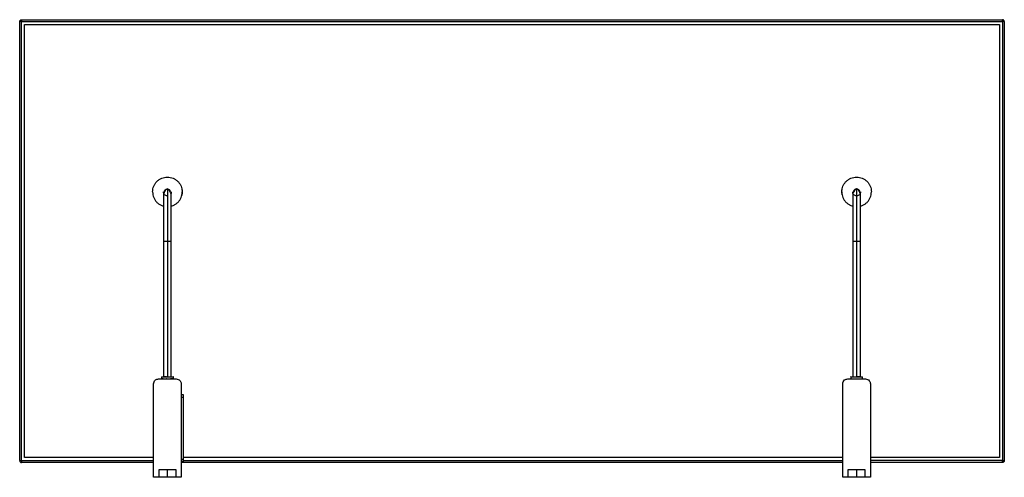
# Paper-space layout '_Bottom' of a CAD drawing. Header units: millimetres. Extents: x 7370 to 8370, y 2946 to 3411.
import ezdxf

# ---------------------------------------------------------------- set-up
doc = ezdxf.new("R2010")
doc.units = ezdxf.units.MM

psp = doc.layouts.new('_Bottom')

# ---------------------------------------------------------------- linework, layer by layer
at = {"color": 7, "linetype": 'Continuous', "lineweight": 25}
for p, q in [((7372, 3411.3), (8368, 3411.3)), ((7370, 2963.3), (7370, 3409.3)), ((7372, 2963.3), (7372, 3409.3)), ((7372, 3409.3), (8368, 3409.3)), ((7375, 2966.3), (7375, 3406.3)), ((7375, 3406.3), (8365, 3406.3)), ((8365, 3406.3), (8365, 2966.3)), ((8368, 3409.3), (8368, 2963.3)), ((8370, 3409.3), (8369.9, 3409.3)), ((8370, 3409.3), (8370, 2963.3)), ((7505, 3236.3), (7505.2, 3237.8)), ((7522.9, 3236.6), (7523, 3236.3)), ((7534.7, 3239.2), (7535, 3236.3)), ((8205, 3236.3), (8205.3, 3239.2)), ((8205.3, 3233.4), (8205, 3236.3)), ((8234.9, 3237.8), (8235, 3236.3)), ((7516, 3186.3), (7516, 3048.3)), ((7520, 3186.3), (7520, 3048.3)), ((7524, 3048.3), (7524, 3186.3)), ((8216, 3186.3), (8216, 3048.3)), ((8220, 3186.3), (8220, 3048.3)), ((8224, 3048.3), (8224, 3186.3)), ((7506, 2946.3), (7506, 3041.3)), ((7511, 3046.3), (7529, 3046.3)), ((7514, 3048.3), (7513.9, 3048.3)), ((7514, 3046.3), (7513.9, 3046.3)), ((7514, 3048.3), (7514, 3046.3)), ((7515.5, 3048.3), (7516.3, 3048.3)), ((7515.5, 3048.3), (7515.8, 3048.3)), ((7516, 3048.3), (7515.8, 3048.3)), ((7518, 3048.3), (7517.2, 3048.3)), ((7519.2, 3048.3), (7518.9, 3048.3)), ((7519.2, 3046.3), (7518.9, 3046.3)), ((7526.1, 3048.3), (7526, 3048.3)), ((7526, 3048.3), (7526, 3046.3)), ((7526.1, 3046.3), (7526, 3046.3)), ((7534, 3041.3), (7534, 2946.3)), ((8206, 2946.3), (8206, 3041.3)), ((8211, 3046.3), (8229, 3046.3)), ((8214, 3048.3), (8213.9, 3048.3)), ((8214, 3048.3), (8214, 3046.3)), ((8221.1, 3048.3), (8220.8, 3048.3)), ((8224.2, 3048.3), (8224, 3048.3)), ((8226.1, 3048.3), (8226, 3048.3)), ((8226, 3046.3), (8226, 3048.3)), ((8234, 3041.3), (8234, 2946.3)), ((7534, 3030.3), (7536, 3030.3)), ((7534, 3027.8), (7536, 3027.8)), ((7536, 3027.8), (7536, 2964.8)), ((7370, 2963.3), (7370.1, 2963.3)), ((7372, 2963.3), (7506, 2963.3)), ((7506, 2961.3), (7372, 2961.3)), ((7506, 2966.3), (7375, 2966.3)), ((7534, 2964.8), (7536, 2964.8)), ((7536, 2962.3), (7534, 2962.3)), ((8206, 2961.3), (7534, 2961.3)), ((8206, 2966.3), (7536, 2966.3)), ((7536, 2963.3), (8206, 2963.3)), ((8365, 2966.3), (8234, 2966.3)), ((8368, 2963.3), (8234, 2963.3)), ((8368, 2961.3), (8234, 2961.3)), ((7511.5, 2946.3), (7511.5, 2954.3)), ((7511.5, 2954.3), (7528.5, 2954.3)), ((7520, 2946.3), (7520, 2954.3)), ((7528.5, 2954.3), (7528.5, 2946.3)), ((8211.5, 2954.3), (8228.5, 2954.3)), ((8211.5, 2946.3), (8211.5, 2954.3)), ((8220, 2954.3), (8220, 2946.3)), ((8228.5, 2954.3), (8228.5, 2946.3)), ((7511.5, 2946.3), (7506, 2946.3)), ((7534, 2946.3), (7528.5, 2946.3)), ((8211.5, 2946.3), (8206, 2946.3)), ((8234, 2946.3), (8228.5, 2946.3))]:
    psp.add_line(p, q, dxfattribs=at)
at = {"color": 7, "linetype": 'Continuous', "lineweight": 25, "flags": 128}
psp.add_lwpolyline([(7515.8, 3046.3), (7515.5, 3046.3), (7514, 3046.3)], dxfattribs=at)
at = {"color": 7, "linetype": 'Continuous', "lineweight": 25}
for points, knots in [([(7370, 3409.3), (7370, 3409.6), (7370.1, 3410.2), (7370.7, 3410.8), (7371.3, 3411.2), (7371.8, 3411.3), (7372, 3411.3)], [0, 0, 0, 0, 0.270261, 0.562429, 0.789736, 1, 1, 1, 1]), ([(7372, 3411.3), (7372, 3411.3), (7372, 3411.2), (7372, 3410.7), (7372, 3410), (7372, 3409.5), (7372, 3409.3)], [0, 0, 0, 0, 0.270261, 0.562429, 0.789736, 1, 1, 1, 1]), ([(8370, 3409.3), (8370, 3409.4), (8369.9, 3409.7), (8369.8, 3410.1), (8369.6, 3410.4), (8369.3, 3410.8), (8368.9, 3411.1), (8368.4, 3411.3), (8368.1, 3411.3), (8368, 3411.3)], [0, 0, 0, 0, 0.128151, 0.256959, 0.383685, 0.50728, 0.756111, 0.879565, 1, 1, 1, 1]), ([(8368, 3409.3), (8368, 3409.6), (8368, 3410.2), (8368, 3410.8), (8368, 3411.2), (8368, 3411.3), (8368, 3411.3)], [0, 0, 0, 0, 0.270261, 0.562429, 0.789736, 1, 1, 1, 1]), ([(7372, 3409.3), (7371.7, 3409.3), (7371.1, 3409.3), (7370.5, 3409.3), (7370.1, 3409.3), (7370, 3409.3), (7370, 3409.3)], [0, 0, 0, 0, 0.270261, 0.562429, 0.789736, 1, 1, 1, 1]), ([(8369.9, 3409.3), (8369.9, 3409.3), (8369.8, 3409.3), (8369.3, 3409.3), (8368.7, 3409.3), (8368.2, 3409.3), (8368, 3409.3)], [0, 0, 0, 0, 0.1740903, 0.5047627, 0.7620261, 1, 1, 1, 1]), ([(7505, 3236.3), (7505.1, 3237.3), (7505.2, 3239.3), (7506.1, 3242.1), (7507.4, 3244.7), (7509.3, 3247), (7511.6, 3248.9), (7514.2, 3250.2), (7517.1, 3251.1), (7520, 3251.4), (7523, 3251.1), (7525.8, 3250.2), (7528.4, 3248.9), (7530.7, 3247), (7532.6, 3244.7), (7533.9, 3242.1), (7534.8, 3239.3), (7534.9, 3237.3), (7535, 3236.3)], [0, 0, 0, 0, 0.062794, 0.125, 0.187206, 0.25, 0.312795, 0.375, 0.437206, 0.5, 0.562795, 0.625, 0.687206, 0.75, 0.812795, 0.875, 0.937206, 1, 1, 1, 1]), ([(8205, 3236.3), (8205.1, 3237.3), (8205.2, 3239.3), (8206.1, 3242.1), (8207.4, 3244.7), (8209.3, 3247), (8211.6, 3248.9), (8214.2, 3250.2), (8217.1, 3251.1), (8220, 3251.4), (8223, 3251.1), (8225.8, 3250.2), (8228.4, 3248.9), (8230.7, 3247), (8232.6, 3244.7), (8233.9, 3242.1), (8234.8, 3239.3), (8234.9, 3237.3), (8235, 3236.3)], [0, 0, 0, 0, 0.062794, 0.125, 0.187205, 0.25, 0.312794, 0.375, 0.437205, 0.5, 0.562794, 0.625, 0.687205, 0.75, 0.812794, 0.875, 0.937206, 1, 1, 1, 1]), ([(7505, 3236.3), (7505.1, 3235.3), (7505.2, 3233.4), (7506.1, 3230.5), (7507.4, 3227.9), (7509.3, 3225.6), (7511.6, 3223.8), (7513.9, 3222.5), (7515.4, 3222.1), (7516, 3221.9)], [0, 0, 0, 0, 0.151803, 0.302182, 0.45256, 0.604363, 0.756166, 0.906545, 1, 1, 1, 1]), ([(7520, 3239.3), (7519.5, 3239), (7518.5, 3238.6), (7517.1, 3237), (7516.2, 3234.8), (7516.1, 3233.3), (7516, 3232.5)], [0, 0, 0, 0, 0.252138, 0.507448, 0.758867, 1, 1, 1, 1]), ([(7520, 3232.3), (7519.5, 3232.4), (7518.5, 3232.5), (7517.1, 3233.4), (7516.2, 3234.7), (7516.1, 3235.8), (7516, 3236.3)], [0, 0, 0, 0, 0.240108, 0.5, 0.759892, 1, 1, 1, 1]), ([(7516, 3232.5), (7516, 3231.6), (7516, 3229.8), (7516, 3226.1), (7516, 3221.6), (7516, 3216.1), (7516, 3209.7), (7516, 3203.4), (7516, 3197.4), (7516, 3191.9), (7516, 3188.2), (7516, 3186.3)], [0, 0, 0, 0, 0.106781, 0.218762, 0.335944, 0.458326, 0.585907, 0.718684, 0.810143, 0.903915, 1, 1, 1, 1]), ([(7517, 3236.3), (7517, 3236.7), (7517.1, 3237.5), (7517.8, 3238.5), (7518.8, 3239.1), (7520, 3239.4), (7521.2, 3239.1), (7522.2, 3238.5), (7522.6, 3237.8), (7522.8, 3237.5)], [0, 0, 0, 0, 0.142972, 0.285762, 0.428535, 0.571462, 0.714399, 0.857202, 1, 1, 1, 1]), ([(7524, 3232.5), (7524, 3233.3), (7523.8, 3234.8), (7522.9, 3237), (7521.5, 3238.6), (7520.5, 3239), (7520, 3239.3)], [0, 0, 0, 0, 0.241133, 0.492552, 0.747862, 1, 1, 1, 1]), ([(7520, 3239.1), (7520, 3238.8), (7520, 3237.9), (7520, 3235.3), (7520, 3231.4), (7520, 3226.6), (7520, 3221), (7520, 3214.7), (7520, 3208.1), (7520, 3201.1), (7520, 3193.8), (7520, 3188.8), (7520, 3186.3)], [0, 0, 0, 0, 0.069922, 0.176645, 0.28337, 0.390094, 0.496819, 0.597455, 0.698093, 0.798729, 0.899364, 1, 1, 1, 1]), ([(7524, 3236.3), (7524, 3235.8), (7524, 3235.2), (7523.7, 3234.8), (7523.7, 3234.8)], [0, 0, 0, 0, 0.980207, 1, 1, 1, 1]), ([(7524, 3221.9), (7524.6, 3222.1), (7526.1, 3222.5), (7528.4, 3223.8), (7530.7, 3225.6), (7532.6, 3227.9), (7533.9, 3230.5), (7534.8, 3233.4), (7534.9, 3235.3), (7535, 3236.3)], [0, 0, 0, 0, 0.093456, 0.243835, 0.395637, 0.54744, 0.697819, 0.848197, 1, 1, 1, 1]), ([(7524, 3186.3), (7524, 3188.4), (7524, 3192.7), (7524, 3199.2), (7524, 3205.7), (7524, 3212.2), (7524, 3218.3), (7524, 3223.3), (7524, 3227.2), (7524, 3230.2), (7524, 3231.7), (7524, 3232.5)], [0, 0, 0, 0, 0.10678, 0.218761, 0.335942, 0.458326, 0.585906, 0.718683, 0.810142, 0.903914, 1, 1, 1, 1]), ([(7535, 3236.3), (7535, 3235.3), (7534.9, 3234), (7534.5, 3232.7), (7534.4, 3232.4)], [0, 0, 0, 0, 0.750532, 1, 1, 1, 1]), ([(8205, 3236.3), (8205.1, 3235.3), (8205.2, 3233.4), (8206.1, 3230.5), (8207.4, 3227.9), (8209.3, 3225.6), (8211.6, 3223.8), (8213.9, 3222.5), (8215.4, 3222.1), (8216, 3221.9)], [0, 0, 0, 0, 0.1518026, 0.3021814, 0.4525602, 0.6043628, 0.7561654, 0.9065442, 1, 1, 1, 1]), ([(8220, 3239.3), (8219.5, 3239), (8218.5, 3238.6), (8217.1, 3237), (8216.2, 3234.8), (8216.1, 3233.3), (8216, 3232.5)], [0, 0, 0, 0, 0.252138, 0.507448, 0.758867, 1, 1, 1, 1]), ([(8220, 3232.3), (8219.5, 3232.4), (8218.5, 3232.5), (8217.1, 3233.4), (8216.2, 3234.7), (8216.1, 3235.8), (8216, 3236.3)], [0, 0, 0, 0, 0.240108, 0.5, 0.759892, 1, 1, 1, 1]), ([(8216, 3232.5), (8216, 3231.6), (8216, 3229.8), (8216, 3226.1), (8216, 3221.6), (8216, 3216.1), (8216, 3209.7), (8216, 3203.4), (8216, 3197.4), (8216, 3191.9), (8216, 3188.2), (8216, 3186.3)], [0, 0, 0, 0, 0.106781, 0.218762, 0.335944, 0.458326, 0.585907, 0.718684, 0.810143, 0.903915, 1, 1, 1, 1]), ([(8217, 3236.3), (8217, 3236.7), (8217.1, 3237.5), (8217.8, 3238.5), (8218.8, 3239.1), (8220, 3239.4), (8221.2, 3239.1), (8222.2, 3238.5), (8222.9, 3237.5), (8223, 3236.7), (8223, 3236.3)], [0, 0, 0, 0, 0.125095, 0.25005, 0.374986, 0.500039, 0.625083, 0.749993, 0.874916, 1, 1, 1, 1]), ([(8222.9, 3236.6), (8222.9, 3236.9), (8222.8, 3237.6), (8222.2, 3238.5), (8221.2, 3239.1), (8220, 3239.4), (8218.8, 3239.1), (8217.8, 3238.5), (8217.4, 3237.8), (8217.2, 3237.5)], [0, 0, 0, 0, 0.112459, 0.260332, 0.408189, 0.556205, 0.704231, 0.852118, 1, 1, 1, 1]), ([(8224, 3232.5), (8224, 3233.3), (8223.8, 3234.8), (8222.9, 3237), (8221.5, 3238.6), (8220.5, 3239), (8220, 3239.3)], [0, 0, 0, 0, 0.241133, 0.492552, 0.747862, 1, 1, 1, 1]), ([(8220, 3239.1), (8220, 3238.8), (8220, 3237.9), (8220, 3235.3), (8220, 3231.4), (8220, 3226.6), (8220, 3221), (8220, 3214.7), (8220, 3208.1), (8220, 3201.1), (8220, 3193.8), (8220, 3188.8), (8220, 3186.3)], [0, 0, 0, 0, 0.0699217, 0.1766448, 0.2833703, 0.390094, 0.4968186, 0.5974553, 0.6980934, 0.7987288, 0.8993641, 1, 1, 1, 1]), ([(8224, 3236.3), (8223.9, 3235.8), (8223.8, 3234.7), (8222.9, 3233.4), (8221.6, 3232.5), (8220.5, 3232.4), (8220, 3232.3)], [0, 0, 0, 0, 0.240108, 0.5, 0.759892, 1, 1, 1, 1]), ([(8224, 3221.9), (8224.6, 3222.1), (8226.1, 3222.5), (8228.4, 3223.8), (8230.7, 3225.6), (8232.6, 3227.9), (8233.9, 3230.5), (8234.8, 3233.4), (8234.9, 3235.3), (8235, 3236.3)], [0, 0, 0, 0, 0.093455, 0.243834, 0.395637, 0.54744, 0.697818, 0.848197, 1, 1, 1, 1]), ([(8224, 3186.3), (8224, 3188.4), (8224, 3192.7), (8224, 3199.2), (8224, 3205.7), (8224, 3212.2), (8224, 3218.3), (8224, 3223.3), (8224, 3227.2), (8224, 3230.2), (8224, 3231.7), (8224, 3232.5)], [0, 0, 0, 0, 0.10678, 0.218761, 0.335942, 0.458326, 0.585906, 0.718683, 0.810142, 0.903914, 1, 1, 1, 1]), ([(7516, 3186.3), (7516.1, 3186.3), (7516.2, 3186.3), (7517.1, 3186.3), (7518.5, 3186.3), (7519.5, 3186.3), (7520, 3186.3)], [0, 0, 0, 0, 0.240108, 0.5, 0.759892, 1, 1, 1, 1]), ([(7520, 3186.3), (7520.5, 3186.3), (7521.6, 3186.3), (7522.9, 3186.3), (7523.8, 3186.3), (7523.9, 3186.3), (7524, 3186.3)], [0, 0, 0, 0, 0.240108, 0.5, 0.759892, 1, 1, 1, 1]), ([(8216, 3186.3), (8216.1, 3186.3), (8216.2, 3186.3), (8217.1, 3186.3), (8218.5, 3186.3), (8219.5, 3186.3), (8220, 3186.3)], [0, 0, 0, 0, 0.240108, 0.5, 0.759892, 1, 1, 1, 1]), ([(8220, 3186.3), (8220.5, 3186.3), (8221.6, 3186.3), (8222.9, 3186.3), (8223.8, 3186.3), (8223.9, 3186.3), (8224, 3186.3)], [0, 0, 0, 0, 0.240108, 0.5, 0.759892, 1, 1, 1, 1]), ([(7506, 3041.3), (7506.1, 3042), (7506.3, 3043.5), (7507.6, 3045.2), (7509.3, 3046.1), (7510.5, 3046.2), (7511, 3046.3)], [0, 0, 0, 0, 0.270261, 0.562429, 0.789736, 1, 1, 1, 1]), ([(7514, 3048.3), (7514, 3048.3), (7513.9, 3048.3), (7514.4, 3048.3), (7515.6, 3048.3), (7517.7, 3048.3), (7520, 3048.3), (7522.4, 3048.3), (7524.3, 3048.3), (7525.7, 3048.3), (7525.9, 3048.3), (7526, 3048.3)], [0, 0, 0, 0, 0.000154, 0.125135, 0.250117, 0.375098, 0.50008, 0.625061, 0.750041, 0.875021, 1, 1, 1, 1]), ([(7514, 3048.3), (7514.1, 3048.3), (7514.3, 3048.3), (7515.7, 3048.3), (7517.6, 3048.3), (7519.1, 3048.3), (7519.8, 3048.3)], [0, 0, 0, 0, 0.255234, 0.510468, 0.765702, 1, 1, 1, 1]), ([(7514, 3046.3), (7514.1, 3046.3), (7514.3, 3046.3), (7515.7, 3046.3), (7517.6, 3046.3), (7520, 3046.3), (7522.4, 3046.3), (7524.3, 3046.3), (7525.7, 3046.3), (7525.9, 3046.3), (7526, 3046.3)], [0, 0, 0, 0, 0.125001, 0.250002, 0.375002, 0.500003, 0.625003, 0.750003, 0.875001, 1, 1, 1, 1]), ([(7514.9, 3048.3), (7515.1, 3048.3), (7515.8, 3048.3), (7516.5, 3048.3), (7517, 3048.3)], [0, 0, 0, 0, 0.273726, 1, 1, 1, 1]), ([(7517.3, 3048.3), (7517.2, 3048.3), (7517, 3048.3), (7516.8, 3048.3), (7516.7, 3048.3)], [0, 0, 0, 0, 0.812559, 1, 1, 1, 1]), ([(7518.9, 3048.3), (7518.6, 3048.3), (7518, 3048.3), (7517.4, 3048.3), (7517, 3048.3)], [0, 0, 0, 0, 0.42248, 1, 1, 1, 1]), ([(7520, 3048.3), (7520, 3048.3), (7520.8, 3048.3), (7522.4, 3048.3), (7524.2, 3048.3), (7524.9, 3048.3), (7525.2, 3048.3)], [0, 0, 0, 0, 0.000009, 0.366198, 0.732386, 1, 1, 1, 1]), ([(7526, 3046.3), (7525.5, 3046.3), (7524.5, 3046.3), (7523.5, 3046.3), (7523, 3046.3)], [0, 0, 0, 0, 0.509806, 1, 1, 1, 1]), ([(7523, 3046.3), (7523.5, 3046.3), (7524.2, 3046.3), (7525.1, 3046.3), (7525.4, 3046.3)], [0, 0, 0, 0, 0.650962, 1, 1, 1, 1]), ([(7525.4, 3048.3), (7525.4, 3048.3), (7525.9, 3048.3), (7526, 3048.3), (7526, 3048.3)], [0, 0, 0, 0, 0.11954, 1, 1, 1, 1]), ([(7529, 3046.3), (7529.7, 3046.2), (7531.2, 3046), (7532.9, 3044.7), (7533.8, 3043), (7534, 3041.9), (7534, 3041.3)], [0, 0, 0, 0, 0.270261, 0.562429, 0.789736, 1, 1, 1, 1]), ([(8206, 3041.3), (8206.1, 3042), (8206.3, 3043.5), (8207.6, 3045.2), (8209.3, 3046.1), (8210.4, 3046.2), (8211, 3046.3)], [0, 0, 0, 0, 0.270261, 0.562429, 0.789736, 1, 1, 1, 1]), ([(8214, 3048.3), (8214, 3048.3), (8214.1, 3048.3), (8214.6, 3048.3), (8214.6, 3048.3)], [0, 0, 0, 0, 0.880459, 1, 1, 1, 1]), ([(8214, 3048.3), (8214.1, 3048.3), (8214.3, 3048.3), (8215.7, 3048.3), (8217.6, 3048.3), (8220, 3048.3), (8222.4, 3048.3), (8224.4, 3048.3), (8225.6, 3048.3), (8226.2, 3048.3), (8226, 3048.3), (8226, 3048.3)], [0, 0, 0, 0, 0.124979, 0.249959, 0.374939, 0.49992, 0.624902, 0.749883, 0.874865, 0.999846, 1, 1, 1, 1]), ([(8214.8, 3048.3), (8215.1, 3048.3), (8215.8, 3048.3), (8217.7, 3048.3), (8219.2, 3048.3), (8220, 3048.3)], [0, 0, 0, 0, 0.2676161, 0.6338082, 1, 1, 1, 1]), ([(8220.2, 3048.3), (8220.9, 3048.3), (8222.4, 3048.3), (8224.3, 3048.3), (8225.7, 3048.3), (8225.9, 3048.3), (8226, 3048.3)], [0, 0, 0, 0, 0.23543, 0.490286, 0.745143, 1, 1, 1, 1]), ([(8223, 3048.3), (8222.6, 3048.3), (8222, 3048.3), (8221.4, 3048.3), (8221.1, 3048.3)], [0, 0, 0, 0, 0.577529, 1, 1, 1, 1]), ([(8223.3, 3048.3), (8223.2, 3048.3), (8223.1, 3048.3), (8222.9, 3048.3), (8222.8, 3048.3)], [0, 0, 0, 0, 0.24657, 1, 1, 1, 1]), ([(8223, 3048.3), (8223.5, 3048.3), (8224.2, 3048.3), (8224.9, 3048.3), (8225.1, 3048.3)], [0, 0, 0, 0, 0.726273, 1, 1, 1, 1]), ([(8229, 3046.3), (8229.7, 3046.2), (8231.2, 3046), (8232.9, 3044.7), (8233.8, 3043), (8233.9, 3041.9), (8234, 3041.3)], [0, 0, 0, 0, 0.270261, 0.562429, 0.789736, 1, 1, 1, 1]), ([(7536, 3030.3), (7536, 3030.3), (7536, 3030.2), (7536, 3029.5), (7536, 3028.6), (7536, 3028.1), (7536, 3027.8)], [0, 0, 0, 0, 0.2702613, 0.5624294, 0.7897364, 1, 1, 1, 1]), ([(7370, 2963.3), (7370, 2963.2), (7370.1, 2962.9), (7370.2, 2962.5), (7370.4, 2962.2), (7370.7, 2961.8), (7371.2, 2961.5), (7371.6, 2961.3), (7371.9, 2961.3), (7372, 2961.3)], [0, 0, 0, 0, 0.128151, 0.256959, 0.383685, 0.50728, 0.756111, 0.879565, 1, 1, 1, 1]), ([(7370.1, 2963.3), (7370.1, 2963.3), (7370.2, 2963.3), (7370.7, 2963.3), (7371.3, 2963.3), (7371.8, 2963.3), (7372, 2963.3)], [0, 0, 0, 0, 0.17409, 0.504763, 0.762026, 1, 1, 1, 1]), ([(7372, 2963.3), (7372, 2963), (7372, 2962.4), (7372, 2961.8), (7372, 2961.4), (7372, 2961.3), (7372, 2961.3)], [0, 0, 0, 0, 0.270261, 0.562429, 0.789736, 1, 1, 1, 1]), ([(7536, 2964.8), (7536, 2964.4), (7536, 2963.7), (7536, 2962.9), (7536, 2962.4), (7536, 2962.3), (7536, 2962.3)], [0, 0, 0, 0, 0.270261, 0.562429, 0.789736, 1, 1, 1, 1]), ([(8368, 2963.3), (8368.3, 2963.3), (8368.9, 2963.3), (8369.5, 2963.3), (8369.9, 2963.3), (8370, 2963.3), (8370, 2963.3)], [0, 0, 0, 0, 0.2702613, 0.5624294, 0.7897364, 1, 1, 1, 1]), ([(8370, 2963.3), (8370, 2963), (8369.9, 2962.4), (8369.4, 2961.8), (8368.7, 2961.4), (8368.2, 2961.3), (8368, 2961.3)], [0, 0, 0, 0, 0.270261, 0.562429, 0.789736, 1, 1, 1, 1]), ([(8368, 2961.3), (8368, 2961.3), (8368, 2961.4), (8368, 2962), (8368, 2962.6), (8368, 2963.1), (8368, 2963.3)], [0, 0, 0, 0, 0.270261, 0.562429, 0.789736, 1, 1, 1, 1]), ([(7520, 2946.3), (7519.2, 2946.3), (7517.6, 2946.3), (7515.3, 2946.3), (7513.2, 2946.3), (7511.8, 2946.3), (7511.6, 2946.3), (7511.5, 2946.3)], [0, 0, 0, 0, 0.176813, 0.367149, 0.563551, 0.790275, 1, 1, 1, 1]), ([(7528.5, 2946.3), (7528.4, 2946.3), (7528.3, 2946.3), (7527.2, 2946.3), (7525.4, 2946.3), (7522.9, 2946.3), (7520.9, 2946.3), (7520, 2946.3)], [0, 0, 0, 0, 0.176813, 0.367149, 0.563551, 0.790275, 1, 1, 1, 1]), ([(8220, 2946.3), (8219.2, 2946.3), (8217.6, 2946.3), (8215.3, 2946.3), (8213.2, 2946.3), (8211.8, 2946.3), (8211.6, 2946.3), (8211.5, 2946.3)], [0, 0, 0, 0, 0.1768132, 0.3671493, 0.5635508, 0.7902753, 1, 1, 1, 1]), ([(8228.5, 2946.3), (8228.4, 2946.3), (8228.3, 2946.3), (8227.2, 2946.3), (8225.4, 2946.3), (8222.9, 2946.3), (8220.9, 2946.3), (8220, 2946.3)], [0, 0, 0, 0, 0.176813, 0.367149, 0.563551, 0.790275, 1, 1, 1, 1])]:
    psp.add_open_spline(points, degree=3, knots=knots, dxfattribs=at)

doc.saveas('drawing.dxf')
